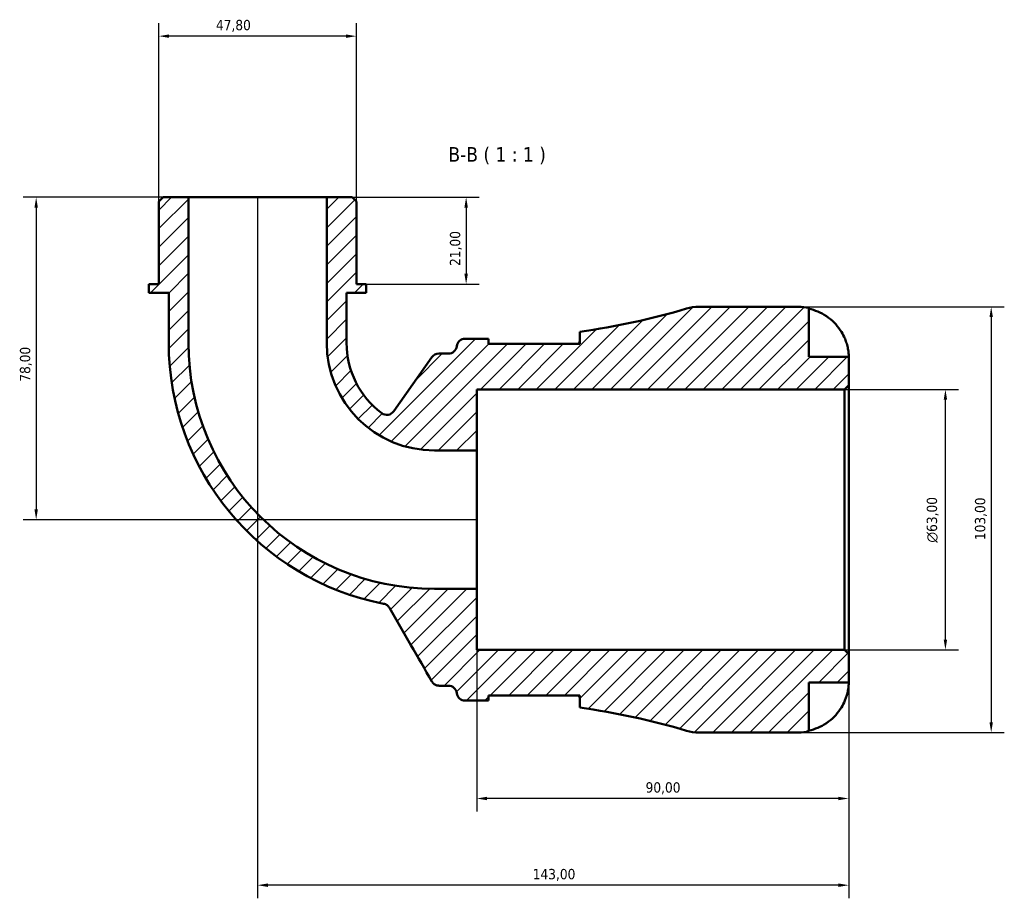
# Model space of a CAD drawing. Header units: millimetres. Extents: x 0 to 902, y 0 to 878.
# Tile 4 of 6: x 277 to 515, y 665 to 878. Entities that reach past the tile are written whole.
import ezdxf

# ---------------------------------------------------------------- set-up
doc = ezdxf.new("R2010")
doc.units = ezdxf.units.MM
for name, color, linetype, lineweight in [('Dimension (ISO)', 7, 'Continuous', 25), ('Hatch (ISO)', 7, 'Continuous', 18), ('Symbol (ISO)', 7, 'Continuous', 25), ('Visible (ISO)', 7, 'Continuous', 50)]:
    doc.layers.add(name, color=color, linetype=linetype, lineweight=lineweight)
doc.styles.add('Label Text (ISO)', font='tahoma.ttf')
doc.styles.add('Note Text (ISO)', font='tahoma.ttf')
doc.dimstyles.new('Default (ISO)', dxfattribs={"dimtxt": 2.5, "dimasz": 2.5, "dimexe": 3.175, "dimexo": 0, "dimgap": 0.762, "dimtad": 1, "dimrnd": 1e-08, "dimzin": 0, "dimtxsty": 'Note Text (ISO)', "dimcen": 0.09, "dimdle": 10, "dimclrd": 256, "dimclre": 256, "dimclrt": 256, "dimazin": 0, "dimtfac": 1.402080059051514, "dimtmove": 0, "dimatfit": 3, "dimfxl": 1, "dimtolj": 1, "dimtzin": 0, "dimlwd": -1, "dimlwe": -1, "dimarcsym": 0})

# ---------------------------------------------------------------- blocks, each defined once
blk = doc.blocks.new('*D7')
at = {"layer": 'Defpoints', "color": 0, "transparency": 16777216}
for p in [(476.6633425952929, 788.2451511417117), (501.0726115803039, 788.2451511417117), (476.6633425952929, 725.2451511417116)]:
    blk.add_point(p, dxfattribs=at)
at = {"layer": 'Dimension (ISO)', "transparency": 16777216}
for p, q in [((476.6633425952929, 788.2451511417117), (504.2476115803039, 788.2451511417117)), ((501.0726115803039, 727.7451511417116), (501.0726115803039, 785.7451511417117)), ((476.6633425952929, 725.2451511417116), (504.2476115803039, 725.2451511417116))]:
    blk.add_line(p, q, dxfattribs=at)
for points in [[(500.6559449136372, 785.7451511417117), (501.4892782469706, 785.7451511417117), (501.0726115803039, 788.2451511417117)], [(500.6559449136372, 727.7451511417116), (501.4892782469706, 727.7451511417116), (501.0726115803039, 725.2451511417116)]]:
    blk.add_solid(points, dxfattribs=at)
at = {"layer": 'Dimension (ISO)', "color": 232, "true_color": 0xca0064, "transparency": 16777216, "insert": (496.5491136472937, 751.1899507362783), "char_height": 2.5, "attachment_point": 1, "rotation": 90, "style": 'Note Text (ISO)'}
blk.add_mtext('\\A1;\\fAIGDT|b0|i0;\\H2.5000;\\ln\\fTahoma|b0|i0;\\H2.5000;63,00', dxfattribs=at)
blk = doc.blocks.new('*D8')
at = {"layer": 'Defpoints', "color": 0, "transparency": 16777216}
for p in [(310.7918425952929, 873.7301511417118), (310.7918425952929, 833.7151511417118), (358.5948425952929, 833.7151511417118)]:
    blk.add_point(p, dxfattribs=at)
at = {"layer": 'Dimension (ISO)', "transparency": 16777216}
for p, q in [((310.7918425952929, 833.7151511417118), (310.7918425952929, 876.9051511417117)), ((358.5948425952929, 833.7151511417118), (358.5948425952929, 876.9051511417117)), ((356.0948425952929, 873.7301511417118), (313.2918425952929, 873.7301511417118))]:
    blk.add_line(p, q, dxfattribs=at)
for points in [[(313.2918425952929, 874.1468178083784), (313.2918425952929, 873.3134844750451), (310.7918425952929, 873.7301511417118)], [(356.0948425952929, 874.1468178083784), (356.0948425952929, 873.3134844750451), (358.5948425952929, 873.7301511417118)]]:
    blk.add_solid(points, dxfattribs=at)
at = {"layer": 'Dimension (ISO)', "color": 232, "true_color": 0xca0064, "transparency": 16777216, "insert": (324.6164188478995, 877.6704587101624), "char_height": 2.5, "attachment_point": 1, "style": 'Note Text (ISO)'}
blk.add_mtext('\\A1;47,80', dxfattribs=at)
blk = doc.blocks.new('*D9')
at = {"layer": 'Defpoints', "color": 0, "transparency": 16777216}
for p in [(351.4243925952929, 834.7451511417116), (360.9849925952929, 813.7451511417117), (385.1356190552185, 813.7451511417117)]:
    blk.add_point(p, dxfattribs=at)
at = {"layer": 'Dimension (ISO)', "transparency": 16777216}
for p, q in [((351.4243925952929, 834.7451511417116), (388.3106190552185, 834.7451511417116)), ((385.1356190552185, 832.2451511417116), (385.1356190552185, 816.2451511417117)), ((360.9849925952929, 813.7451511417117), (388.3106190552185, 813.7451511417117))]:
    blk.add_line(p, q, dxfattribs=at)
for points in [[(384.7189523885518, 832.2451511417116), (385.5522857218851, 832.2451511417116), (385.1356190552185, 834.7451511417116)], [(384.7189523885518, 816.2451511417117), (385.5522857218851, 816.2451511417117), (385.1356190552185, 813.7451511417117)]]:
    blk.add_solid(points, dxfattribs=at)
at = {"layer": 'Dimension (ISO)', "color": 232, "true_color": 0xca0064, "transparency": 16777216, "insert": (381.2003484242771, 818.1316521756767), "char_height": 2.5, "attachment_point": 1, "rotation": 90, "style": 'Note Text (ISO)'}
blk.add_mtext('\\A1;21,00', dxfattribs=at)
blk = doc.blocks.new('*D10')
at = {"layer": 'Defpoints', "color": 0, "transparency": 16777216}
for p in [(317.9622925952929, 834.7451511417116), (281.1272508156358, 756.7451511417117), (387.6933425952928, 756.7451511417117)]:
    blk.add_point(p, dxfattribs=at)
at = {"layer": 'Dimension (ISO)', "transparency": 16777216}
for p, q in [((317.9622925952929, 834.7451511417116), (277.9522508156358, 834.7451511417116)), ((281.1272508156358, 832.2451511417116), (281.1272508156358, 759.2451511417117)), ((387.6933425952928, 756.7451511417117), (277.9522508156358, 756.7451511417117))]:
    blk.add_line(p, q, dxfattribs=at)
for points in [[(280.7105841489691, 832.2451511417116), (281.5439174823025, 832.2451511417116), (281.1272508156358, 834.7451511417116)], [(280.7105841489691, 759.2451511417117), (281.5439174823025, 759.2451511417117), (281.1272508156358, 756.7451511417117)]]:
    blk.add_solid(points, dxfattribs=at)
at = {"layer": 'Dimension (ISO)', "color": 232, "true_color": 0xca0064, "transparency": 16777216, "insert": (277.186943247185, 790.1232572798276), "char_height": 2.5, "attachment_point": 1, "rotation": 90, "style": 'Note Text (ISO)'}
blk.add_mtext('\\A1;78,00', dxfattribs=at)
blk = doc.blocks.new('*D11')
at = {"layer": 'Defpoints', "color": 0, "transparency": 16777216}
for p in [(387.6933425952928, 740.0141011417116), (477.6933425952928, 724.2151511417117), (387.6933425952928, 689.2809202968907)]:
    blk.add_point(p, dxfattribs=at)
at = {"layer": 'Dimension (ISO)', "transparency": 16777216}
for p, q in [((387.6933425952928, 740.0141011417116), (387.6933425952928, 686.1059202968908)), ((477.6933425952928, 724.2151511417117), (477.6933425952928, 686.1059202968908)), ((475.1933425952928, 689.2809202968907), (390.1933425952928, 689.2809202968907))]:
    blk.add_line(p, q, dxfattribs=at)
for points in [[(390.1933425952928, 689.6975869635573), (390.1933425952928, 688.8642536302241), (387.6933425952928, 689.2809202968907)], [(475.1933425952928, 689.6975869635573), (475.1933425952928, 688.8642536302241), (477.6933425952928, 689.2809202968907)]]:
    blk.add_solid(points, dxfattribs=at)
at = {"layer": 'Dimension (ISO)', "color": 232, "true_color": 0xca0064, "transparency": 16777216, "insert": (428.5445850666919, 693.2145119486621), "char_height": 2.5, "attachment_point": 1, "style": 'Note Text (ISO)'}
blk.add_mtext('\\A1;90,00', dxfattribs=at)
blk = doc.blocks.new('*D12')
at = {"layer": 'Defpoints', "color": 0, "transparency": 16777216}
for p in [(334.6933425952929, 834.7451511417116), (477.6933425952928, 724.2151511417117), (334.6933425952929, 668.3076504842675)]:
    blk.add_point(p, dxfattribs=at)
at = {"layer": 'Dimension (ISO)', "transparency": 16777216}
for p, q in [((334.6933425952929, 834.7451511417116), (334.6933425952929, 665.1326504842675)), ((477.6933425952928, 724.2151511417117), (477.6933425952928, 665.1326504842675)), ((475.1933425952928, 668.3076504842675), (337.1933425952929, 668.3076504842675))]:
    blk.add_line(p, q, dxfattribs=at)
for points in [[(337.1933425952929, 668.7243171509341), (337.1933425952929, 667.8909838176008), (334.6933425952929, 668.3076504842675)], [(475.1933425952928, 668.7243171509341), (475.1933425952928, 667.8909838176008), (477.6933425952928, 668.3076504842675)]]:
    blk.add_solid(points, dxfattribs=at)
at = {"layer": 'Dimension (ISO)', "color": 232, "true_color": 0xca0064, "transparency": 16777216, "insert": (401.2395145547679, 672.2429211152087), "char_height": 2.5, "attachment_point": 1, "style": 'Note Text (ISO)'}
blk.add_mtext('\\A1;143,00', dxfattribs=at)
blk = doc.blocks.new('*D13')
at = {"layer": 'Defpoints', "color": 0, "transparency": 16777216}
for p in [(465.5683425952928, 808.2451511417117), (465.5683425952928, 705.2451511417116), (512.1416418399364, 705.2451511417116)]:
    blk.add_point(p, dxfattribs=at)
at = {"layer": 'Dimension (ISO)', "transparency": 16777216}
for p, q in [((465.5683425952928, 808.2451511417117), (515.3166418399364, 808.2451511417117)), ((512.1416418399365, 805.7451511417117), (512.1416418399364, 707.7451511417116)), ((465.5683425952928, 705.2451511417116), (515.3166418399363, 705.2451511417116))]:
    blk.add_line(p, q, dxfattribs=at)
for points in [[(511.7249751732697, 805.7451511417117), (512.5583085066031, 805.7451511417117), (512.1416418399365, 808.2451511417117)], [(511.7249751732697, 707.7451511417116), (512.558308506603, 707.7451511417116), (512.1416418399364, 705.2451511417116)]]:
    blk.add_solid(points, dxfattribs=at)
at = {"layer": 'Dimension (ISO)', "color": 232, "true_color": 0xca0064, "transparency": 16777216, "insert": (508.2063712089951, 751.7913231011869), "char_height": 2.5, "attachment_point": 1, "rotation": 90, "style": 'Note Text (ISO)'}
blk.add_mtext('\\A1;103,00', dxfattribs=at)

msp = doc.modelspace()

# ---------------------------------------------------------------- hatches: boundary and pattern name
at = {"layer": 'Hatch (ISO)'}
h = msp.add_hatch(dxfattribs=at)
h.set_pattern_fill('ANSI31', color=256, scale=25.4, style=0)
h.set_pattern_definition([(45, (0, 0), (-2.245064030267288, 2.245064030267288), [])])
edge = h.paths.add_edge_path()
edge.add_ellipse((441.4116140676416, 715.5451511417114), major_axis=(-2.931299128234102, -9.874081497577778), ratio=1, start_angle=3.087917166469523e-15, end_angle=16.53447088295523)
edge.add_line((441.4116140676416, 705.2451511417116), (465.5683425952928, 705.2451511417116))
edge.add_ellipse((465.5683425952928, 717.370151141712), major_axis=(0, -12.12500000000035), ratio=1, start_angle=0, end_angle=11.53695903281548)
edge.add_line((467.9933425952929, 705.4901258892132), (467.9933425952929, 717.3701511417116))
edge.add_line((467.9933425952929, 717.3701511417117), (477.6933425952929, 717.3701511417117))
edge.add_line((477.6933425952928, 717.3701511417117), (477.6933425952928, 724.2151511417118))
edge.add_line((477.6933425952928, 724.2151511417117), (476.6633425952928, 725.2451511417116))
edge.add_line((476.6633425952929, 725.2451511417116), (387.6933425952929, 725.2451511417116))
edge.add_line((387.6933425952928, 725.2451511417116), (387.6933425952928, 740.0141011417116))
edge.add_line((387.6933425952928, 740.0141011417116), (377.4458425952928, 740.0141011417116))
edge.add_ellipse((377.4458425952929, 799.4976511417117), major_axis=(-1.77635683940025e-14, -59.48355000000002), ratio=1, start_angle=270, end_angle=360, ccw=False)
edge.add_line((317.9622925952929, 799.4976511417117), (317.9622925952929, 834.7451511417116))
edge.add_line((317.9622925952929, 834.7451511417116), (311.8218425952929, 834.7451511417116))
edge.add_line((311.8218425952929, 834.7451511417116), (310.7918425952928, 833.7151511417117))
edge.add_line((310.7918425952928, 833.7151511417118), (310.7918425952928, 813.7451511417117))
edge.add_line((310.7918425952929, 813.7451511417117), (308.4016925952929, 813.7451511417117))
edge.add_line((308.4016925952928, 813.7451511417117), (308.4016925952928, 811.6451511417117))
edge.add_line((308.4016925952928, 811.6451511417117), (313.1819925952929, 811.6451511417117))
edge.add_line((313.1819925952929, 811.6451511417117), (313.1819925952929, 799.4976511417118))
edge.add_ellipse((377.4458425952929, 799.4976511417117), major_axis=(-64.26385000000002, -8.881784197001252e-15), ratio=1, start_angle=3.959370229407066e-15, end_angle=78.98982398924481)
edge.add_spline(control_points=[(365.172518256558, 736.4166878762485), (365.3296139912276, 736.3861226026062), (365.4826139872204, 736.3373540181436), (365.7742258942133, 736.2053853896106), (365.9118469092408, 736.1226337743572), (366.2507703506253, 735.8607975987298), (366.4289836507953, 735.6569105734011), (366.5631049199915, 735.4246057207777)], knot_values=[-0.176497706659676, -0.176497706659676, -0.176497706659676, -0.176497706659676, -0.1284852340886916, -0.1284852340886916, -0.08047276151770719, -0.08047276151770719, 0, 0, 0, 0], degree=3, periodic=0)
edge.add_line((366.5631049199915, 735.4246057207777), (376.8511718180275, 717.6051511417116))
edge.add_spline(control_points=[(376.8511718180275, 717.6051511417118), (376.9643444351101, 717.4091304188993), (377.1090542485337, 717.2330956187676), (377.4498941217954, 716.9351747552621), (377.6437056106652, 716.8153153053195), (378.1012636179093, 716.6275448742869), (378.3669416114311, 716.5751511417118), (378.6351841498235, 716.5751511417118)], knot_values=[-0.2162799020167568, -0.2162799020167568, -0.2162799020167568, -0.2162799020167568, -0.1483763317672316, -0.1483763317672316, -0.08047276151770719, -0.08047276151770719, 0, 0, 0, 0], degree=3, periodic=0)
edge.add_line((378.6351841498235, 716.5751511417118), (380.8181568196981, 716.5751511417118))
edge.add_ellipse((380.8181568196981, 714.5151511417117), major_axis=(8.881784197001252e-15, 2.060000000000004), ratio=1, start_angle=277.18075578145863, end_angle=360, ccw=False)
edge.add_ellipse((384.9058425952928, 715.0301511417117), major_axis=(-2.043842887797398, -0.257499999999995), ratio=1, start_angle=0, end_angle=82.81924421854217)
edge.add_line((384.9058425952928, 712.9701511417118), (388.2458425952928, 712.9701511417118))
edge.add_ellipse((388.2458425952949, 536.4562429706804), major_axis=(-2.025046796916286e-12, 176.5139081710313), ratio=1, start_angle=359.24772622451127, end_angle=360, ccw=False)
edge.add_line((390.5633425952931, 712.9549369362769), (390.5633425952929, 714.2301511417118))
edge.add_line((390.5633425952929, 714.2301511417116), (412.6133425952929, 714.2301511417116))
edge.add_line((412.6133425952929, 714.2301511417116), (412.6133425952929, 711.2801106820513))
edge.add_ellipse((388.245842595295, 536.4562429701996), major_axis=(24.3674999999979, 174.8238677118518), ratio=1, start_angle=351.4004726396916, end_angle=360, ccw=False)
edge = h.paths.add_edge_path()
edge.add_ellipse((441.4116140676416, 797.945151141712), major_axis=(3.552713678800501e-14, 10.2999999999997), ratio=1, start_angle=0, end_angle=16.53447088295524)
edge.add_ellipse((388.245842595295, 977.0340593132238), major_axis=(50.23447234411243, -169.214826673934), ratio=1, start_angle=351.4004726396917, end_angle=360, ccw=False)
edge.add_line((412.6133425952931, 802.2101916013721), (412.6133425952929, 799.2601511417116))
edge.add_line((412.6133425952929, 799.2601511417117), (390.5633425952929, 799.2601511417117))
edge.add_line((390.5633425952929, 799.2601511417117), (390.5633425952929, 800.5353653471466))
edge.add_ellipse((388.2458425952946, 977.0340593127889), major_axis=(2.317499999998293, -176.4986939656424), ratio=1, start_angle=359.24772622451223, end_angle=360, ccw=False)
edge.add_line((388.2458425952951, 800.5201511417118), (384.9058425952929, 800.5201511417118))
edge.add_ellipse((384.9058425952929, 798.4601511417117), major_axis=(-2.664535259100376e-14, 2.060000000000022), ratio=1, start_angle=0, end_angle=82.8192442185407)
edge.add_ellipse((380.8181568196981, 798.9751511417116), major_axis=(2.043842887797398, -0.2575000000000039), ratio=1, start_angle=277.1807557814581, end_angle=360, ccw=False)
edge.add_line((380.8181568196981, 796.9151511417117), (378.5147933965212, 796.9151511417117))
edge.add_ellipse((378.5147933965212, 794.8551511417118), major_axis=(8.881784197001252e-15, 2.059999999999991), ratio=1, start_angle=0, end_angle=54.85033363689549)
edge.add_line((376.8304323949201, 796.0411224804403), (367.6235823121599, 782.9652084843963))
edge.add_ellipse((365.939221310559, 784.151179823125), major_axis=(1.684361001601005, -1.185971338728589), ratio=1, start_angle=268.2874926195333, end_angle=359.99999999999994, ccw=False)
edge.add_ellipse((377.4458425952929, 799.4976511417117), major_axis=(-12.74239911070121, -16.99463792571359), ratio=1, start_angle=306.86217374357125, end_angle=360, ccw=False)
edge.add_line((356.2046925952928, 799.4976511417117), (356.2046925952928, 811.6451511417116))
edge.add_line((356.2046925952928, 811.6451511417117), (360.9849925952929, 811.6451511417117))
edge.add_line((360.9849925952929, 811.6451511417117), (360.9849925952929, 813.7451511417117))
edge.add_line((360.9849925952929, 813.7451511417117), (358.5948425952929, 813.7451511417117))
edge.add_line((358.5948425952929, 813.7451511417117), (358.5948425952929, 833.7151511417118))
edge.add_line((358.5948425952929, 833.7151511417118), (357.5648425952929, 834.7451511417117))
edge.add_line((357.5648425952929, 834.7451511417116), (351.4243925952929, 834.7451511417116))
edge.add_line((351.4243925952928, 834.7451511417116), (351.4243925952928, 799.4976511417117))
edge.add_ellipse((377.4458425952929, 799.4976511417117), major_axis=(-26.02145000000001, 0), ratio=1, start_angle=9.77825503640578e-15, end_angle=90.00000000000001)
edge.add_line((377.4458425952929, 773.4762011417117), (387.6933425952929, 773.4762011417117))
edge.add_line((387.6933425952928, 773.4762011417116), (387.6933425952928, 788.2451511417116))
edge.add_line((387.6933425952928, 788.2451511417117), (476.6633425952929, 788.2451511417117))
edge.add_line((476.6633425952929, 788.2451511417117), (477.6933425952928, 789.2751511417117))
edge.add_line((477.6933425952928, 789.2751511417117), (477.6933425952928, 796.1201511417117))
edge.add_line((477.6933425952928, 796.1201511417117), (467.9933425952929, 796.1201511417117))
edge.add_line((467.9933425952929, 796.1201511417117), (467.993342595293, 808.0001763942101))
edge.add_ellipse((465.5683425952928, 796.1201511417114), major_axis=(2.425000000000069, 11.88002525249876), ratio=1, start_angle=0, end_angle=11.53695903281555)
edge.add_line((465.5683425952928, 808.2451511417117), (441.4116140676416, 808.2451511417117))

# ---------------------------------------------------------------- linework, layer by layer
at = {"layer": 'Visible (ISO)'}
for p, q in [((311.8218425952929, 834.7451511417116), (310.7918425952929, 833.7151511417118)), ((310.7918425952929, 833.7151511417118), (310.7918425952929, 813.7451511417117)), ((317.9622925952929, 834.7451511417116), (311.8218425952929, 834.7451511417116)), ((317.9622925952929, 799.4976511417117), (317.9622925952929, 834.7451511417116)), ((351.4243925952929, 834.7451511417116), (317.9622925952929, 834.7451511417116)), ((357.5648425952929, 834.7451511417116), (351.4243925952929, 834.7451511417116)), ((351.4243925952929, 834.7451511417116), (351.4243925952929, 799.4976511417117)), ((358.5948425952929, 833.7151511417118), (357.5648425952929, 834.7451511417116)), ((358.5948425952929, 813.7451511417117), (358.5948425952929, 833.7151511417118)), ((310.7918425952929, 813.7451511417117), (308.4016925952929, 813.7451511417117)), ((308.4016925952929, 813.7451511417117), (308.4016925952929, 811.6451511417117)), ((360.9849925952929, 813.7451511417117), (358.5948425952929, 813.7451511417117)), ((360.9849925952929, 811.6451511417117), (360.9849925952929, 813.7451511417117)), ((308.4016925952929, 811.6451511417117), (313.1819925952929, 811.6451511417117)), ((313.1819925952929, 811.6451511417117), (313.1819925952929, 799.4976511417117)), ((356.2046925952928, 799.4976511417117), (356.2046925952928, 811.6451511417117)), ((356.2046925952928, 811.6451511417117), (360.9849925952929, 811.6451511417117)), ((465.5683425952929, 808.2451511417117), (441.4116140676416, 808.2451511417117)), ((467.9933425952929, 796.1201511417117), (467.993342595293, 808.0001763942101)), ((388.2458425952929, 800.5201511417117), (384.9058425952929, 800.5201511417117)), ((390.563342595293, 799.2601511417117), (390.563342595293, 800.5353653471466)), ((412.6133425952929, 802.2101916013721), (412.6133425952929, 799.2601511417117)), ((412.6133425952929, 799.2601511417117), (390.563342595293, 799.2601511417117)), ((376.8304323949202, 796.0411224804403), (367.62358231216, 782.9652084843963)), ((380.8181568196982, 796.9151511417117), (378.5147933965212, 796.9151511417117)), ((477.6933425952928, 796.1201511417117), (467.9933425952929, 796.1201511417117)), ((477.6933425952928, 789.2751511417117), (477.6933425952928, 796.1201511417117)), ((476.6633425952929, 788.2451511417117), (477.6933425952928, 789.2751511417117)), ((477.6933425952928, 724.2151511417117), (477.6933425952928, 789.2751511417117)), ((387.6933425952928, 773.4762011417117), (387.6933425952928, 788.2451511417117)), ((387.6933425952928, 788.2451511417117), (476.6633425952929, 788.2451511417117)), ((476.6633425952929, 788.2451511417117), (476.6633425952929, 725.2451511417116)), ((377.4458425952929, 773.4762011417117), (387.6933425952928, 773.4762011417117)), ((387.6933425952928, 740.0141011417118), (387.6933425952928, 773.4762011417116)), ((387.6933425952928, 740.0141011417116), (377.4458425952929, 740.0141011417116)), ((387.6933425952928, 725.2451511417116), (387.6933425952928, 740.0141011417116)), ((476.6633425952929, 725.2451511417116), (387.6933425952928, 725.2451511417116)), ((477.6933425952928, 724.2151511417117), (476.6633425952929, 725.2451511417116)), ((477.6933425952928, 717.3701511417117), (477.6933425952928, 724.2151511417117)), ((467.993342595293, 705.4901258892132), (467.9933425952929, 717.3701511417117)), ((467.9933425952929, 717.3701511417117), (477.6933425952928, 717.3701511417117)), ((378.6351841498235, 716.5751511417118), (380.8181568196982, 716.5751511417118)), ((384.9058425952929, 712.9701511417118), (388.2458425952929, 712.9701511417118)), ((390.563342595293, 712.9549369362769), (390.563342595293, 714.2301511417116)), ((390.563342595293, 714.2301511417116), (412.6133425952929, 714.2301511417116)), ((412.6133425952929, 714.2301511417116), (412.6133425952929, 711.2801106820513)), ((441.4116140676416, 705.2451511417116), (465.5683425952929, 705.2451511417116))]:
    msp.add_line(p, q, dxfattribs=at)
for centre, radius, start, end in [((388.245842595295, 977.0340593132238), 176.5139081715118, 277.9349435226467, 286.5344708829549), ((441.4116140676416, 797.945151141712), 10.2999999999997, 90, 106.5344708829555), ((465.5683425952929, 796.1201511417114), 12.12500000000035, 78.46304096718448, 90), ((384.9058425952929, 798.4601511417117), 2.060000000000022, 90, 172.8192442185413), ((388.2458425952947, 977.0340593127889), 176.5139081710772, 270.0000000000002, 270.7522737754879), ((377.4458425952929, 799.4976511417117), 64.26385000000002, 180, 258.9898239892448), ((377.4458425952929, 799.4976511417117), 59.48355000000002, 180, 270), ((377.4458425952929, 799.4976511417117), 26.02145000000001, 180, 270), ((377.4458425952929, 799.4976511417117), 21.24115000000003, 180, 233.1378262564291), ((380.8181568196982, 798.9751511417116), 2.060000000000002, 270, 352.8192442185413), ((378.5147933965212, 794.8551511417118), 2.059999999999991, 90, 144.8503336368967), ((365.939221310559, 784.151179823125), 2.060000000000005, 233.1378262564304, 324.8503336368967), ((380.8181568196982, 714.5151511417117), 2.060000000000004, 7.18075578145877, 90), ((384.9058425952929, 715.0301511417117), 2.060000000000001, 187.1807557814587, 270.000000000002), ((388.245842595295, 536.4562429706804), 176.5139081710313, 89.24772622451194, 90.00000000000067), ((388.245842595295, 536.4562429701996), 176.5139081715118, 73.46552911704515, 82.06505647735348), ((441.4116140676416, 715.5451511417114), 10.2999999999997, 253.465529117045, 270.0000000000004), ((465.5683425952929, 717.370151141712), 12.12500000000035, 270, 281.5369590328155)]:
    msp.add_arc(centre, radius, start, end, dxfattribs=at)
for points, knots in [([(467.9933425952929, 807.7701951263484), (468.7698905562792, 807.6109684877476), (469.528331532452, 807.3714924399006), (470.8911993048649, 806.8055883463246), (471.6178256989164, 806.4236106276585), (472.9740095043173, 805.5147519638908), (473.6035763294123, 804.9878850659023), (474.6626991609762, 803.9257410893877), (475.1894368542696, 803.292243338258), (475.9968562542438, 802.0796192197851), (476.3072148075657, 801.5200617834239), (476.5615633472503, 800.9701511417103)], [0.2300371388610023, 0.2300371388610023, 0.2300371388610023, 0.2300371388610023, 0.4481544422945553, 0.4481544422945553, 0.6727436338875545, 0.6727436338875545, 0.8973328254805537, 0.8973328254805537, 1.122732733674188, 1.122732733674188, 1.29814861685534, 1.29814861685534, 1.29814861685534, 1.29814861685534]), ([(476.5615633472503, 800.9701511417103), (476.7186082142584, 800.6306145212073), (476.8607872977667, 800.285923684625), (477.1362003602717, 799.5287266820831), (477.2593678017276, 799.1233975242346), (477.4694780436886, 798.289946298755), (477.5451690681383, 797.8787771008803), (477.6554604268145, 797.0827876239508), (477.6769167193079, 796.7345214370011), (477.6956166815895, 796.247204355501), (477.6933425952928, 796.1201511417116), (477.6933425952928, 796.1201511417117)], [-0.7751869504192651, -0.7751869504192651, -0.7751869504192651, -0.7751869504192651, -0.6645320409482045, -0.6645320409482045, -0.5318598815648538, -0.5318598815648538, -0.3786619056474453, -0.3786619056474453, -0.1922729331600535, -0.1922729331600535, 0, 0, 0, 0]), ([(412.3984732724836, 799.2601391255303), (412.4104823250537, 799.284517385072), (412.4220077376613, 799.3087380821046), (412.552028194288, 799.5921339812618), (412.6133425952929, 799.8311223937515), (412.6133425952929, 800.0460784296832)], [-0.4378894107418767, -0.4378894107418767, -0.4378894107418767, -0.4378894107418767, -0.4181575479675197, -0.4181575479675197, -0.2054532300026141, -0.2054532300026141, -0.2054532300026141, -0.2054532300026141]), ([(365.1725182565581, 736.4166878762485), (365.3296139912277, 736.3861226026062), (365.4826139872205, 736.3373540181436), (365.7742258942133, 736.2053853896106), (365.9118469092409, 736.1226337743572), (366.2507703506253, 735.8607975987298), (366.4289836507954, 735.6569105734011), (366.5631049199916, 735.4246057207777)], [-0.176497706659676, -0.176497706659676, -0.176497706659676, -0.176497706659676, -0.1284852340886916, -0.1284852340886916, -0.08047276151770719, -0.08047276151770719, 0, 0, 0, 0]), ([(366.5631049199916, 735.4246057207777), (368.2979324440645, 732.4197963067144), (370.0327599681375, 729.4149868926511), (373.4621156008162, 723.475168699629), (375.1566437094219, 720.5401599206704), (376.8511718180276, 717.6051511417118)], [-2.176547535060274, -2.176547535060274, -2.176547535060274, -2.176547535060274, -1.135651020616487, -1.135651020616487, -0.1189341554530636, -0.1189341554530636, -0.1189341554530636, -0.1189341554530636]), ([(376.8511718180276, 717.6051511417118), (376.9643444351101, 717.4091304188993), (377.1090542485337, 717.2330956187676), (377.4498941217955, 716.9351747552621), (377.6437056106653, 716.8153153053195), (378.1012636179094, 716.6275448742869), (378.3669416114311, 716.5751511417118), (378.6351841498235, 716.5751511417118)], [-0.2162799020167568, -0.2162799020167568, -0.2162799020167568, -0.2162799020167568, -0.1483763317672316, -0.1483763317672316, -0.08047276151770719, -0.08047276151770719, 0, 0, 0, 0]), ([(477.6933425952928, 717.3701511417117), (477.6933425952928, 717.3701511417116), (477.693851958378, 717.3115035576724), (477.6894762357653, 717.0684488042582), (477.6839046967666, 716.8734281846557), (477.6391997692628, 716.2851776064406), (477.5900880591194, 715.8565374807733), (477.4260416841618, 715.0198607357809), (477.3384031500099, 714.6558375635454), (477.1430199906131, 713.9960076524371), (477.0475030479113, 713.7104637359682), (476.8295449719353, 713.1299988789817), (476.7073692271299, 712.8372375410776), (476.5703510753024, 712.5391795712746), (476.5659625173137, 712.5296623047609), (476.5615633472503, 712.5201511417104)], [-3.375359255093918, -3.375359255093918, -3.375359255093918, -3.375359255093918, -3.244720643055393, -3.244720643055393, -3.100812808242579, -3.100812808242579, -2.913185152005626, -2.913185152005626, -2.785408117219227, -2.785408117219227, -2.69094330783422, -2.69094330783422, -2.594272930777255, -2.594272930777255, -2.591082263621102, -2.591082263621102, -2.591082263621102, -2.591082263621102]), ([(476.5615633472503, 712.5201511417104), (476.3072148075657, 711.9702404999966), (475.9968562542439, 711.4106830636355), (475.1894368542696, 710.1980589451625), (474.6626991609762, 709.564561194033), (473.6035763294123, 708.5024172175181), (472.9740095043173, 707.9755503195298), (471.6178256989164, 707.066691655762), (470.8911993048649, 706.6847139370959), (469.528331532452, 706.11880984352), (468.7698905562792, 705.8793337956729), (467.9933425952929, 705.7201071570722)], [5.914314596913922, 5.914314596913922, 5.914314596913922, 5.914314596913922, 6.089730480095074, 6.089730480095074, 6.315130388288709, 6.315130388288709, 6.539719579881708, 6.539719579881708, 6.764308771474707, 6.764308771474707, 6.982426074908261, 6.982426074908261, 6.982426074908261, 6.982426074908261])]:
    msp.add_open_spline(points, degree=3, knots=knots, dxfattribs=at)
msp.add_open_spline([(412.6133425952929, 713.444223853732), (412.6133425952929, 713.6791749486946), (412.5401042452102, 713.9428042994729), (412.3984687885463, 714.2301513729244)], degree=3, dxfattribs=at)

# ---------------------------------------------------------------- texts
at = {"layer": 'Symbol (ISO)', "insert": (380.8463157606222, 842.7451512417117), "char_height": 3.499999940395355, "attachment_point": 7, "style": 'Label Text (ISO)'}
msp.add_mtext('B-B ( 1 : 1 )', dxfattribs=at)

# ---------------------------------------------------------------- dimensions: what is measured, and where the dimension line sits
at = {"layer": 'Dimension (ISO)'}
dim = msp.add_linear_dim(base=(310.7918425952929, 873.7301511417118), p1=(358.5948425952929, 833.7151511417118), p2=(310.7918425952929, 833.7151511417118), dimstyle='Default (ISO)', override={"dimdec": 2, "dimtp": 0, "dimtm": -0, "dimtdec": 2, "dimtofl": 0, "dimatfit": 1}, dxfattribs=at)
dim.commit()
dim.dimension.update_dxf_attribs({"geometry": '*D8', "text_midpoint": (328.7878425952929, 873.7301511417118), "dimtype": 160})
for base, p1, p2, angle, picture, middle in [((281.1272508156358, 756.7451511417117), (317.9622925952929, 834.7451511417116), (387.6933425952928, 756.7451511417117), 90, '*D10', (281.1272508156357, 794.2451511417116)), ((334.6933425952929, 668.3076504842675), (477.6933425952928, 724.2151511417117), (334.6933425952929, 834.7451511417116), 180, '*D12', (406.1933425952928, 668.3076504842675)), ((385.1356190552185, 813.7451511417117), (351.4243925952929, 834.7451511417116), (360.9849925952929, 813.7451511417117), 90, '*D9', (385.1356190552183, 822.2451511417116)), ((512.1416418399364, 705.2451511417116), (465.5683425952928, 808.2451511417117), (465.5683425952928, 705.2451511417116), 90, '*D13', (512.1416418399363, 756.7451511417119)), ((387.6933425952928, 689.2809202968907), (477.6933425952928, 724.2151511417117), (387.6933425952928, 740.0141011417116), 180, '*D11', (432.6933425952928, 689.2809202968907))]:
    dim = msp.add_linear_dim(base=base, p1=p1, p2=p2, angle=angle, dimstyle='Default (ISO)', override={"dimdec": 2, "dimtp": 0, "dimtm": -0, "dimtdec": 2, "dimtofl": 0, "dimatfit": 1}, dxfattribs=at)
    dim.commit()
    dim.dimension.update_dxf_attribs({"geometry": picture, "text_midpoint": middle, "dimtype": 160})
dim = msp.add_linear_dim(base=(501.0726115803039, 788.2451511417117), p1=(476.6633425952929, 725.2451511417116), p2=(476.6633425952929, 788.2451511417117), angle=90, text='\\fAIGDT|b0|i0;\\H2.5000;\\ln\\fTahoma|b0|i0;\\H2.5000;<>', dimstyle='Default (ISO)', override={"dimdec": 2, "dimtp": 0, "dimtm": -0, "dimtdec": 2, "dimtofl": 0, "dimatfit": 1}, dxfattribs=at)
dim.commit()
dim.dimension.update_dxf_attribs({"geometry": '*D7', "text_midpoint": (501.0726115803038, 756.7451511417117), "dimtype": 160})

doc.saveas('drawing.dxf')
